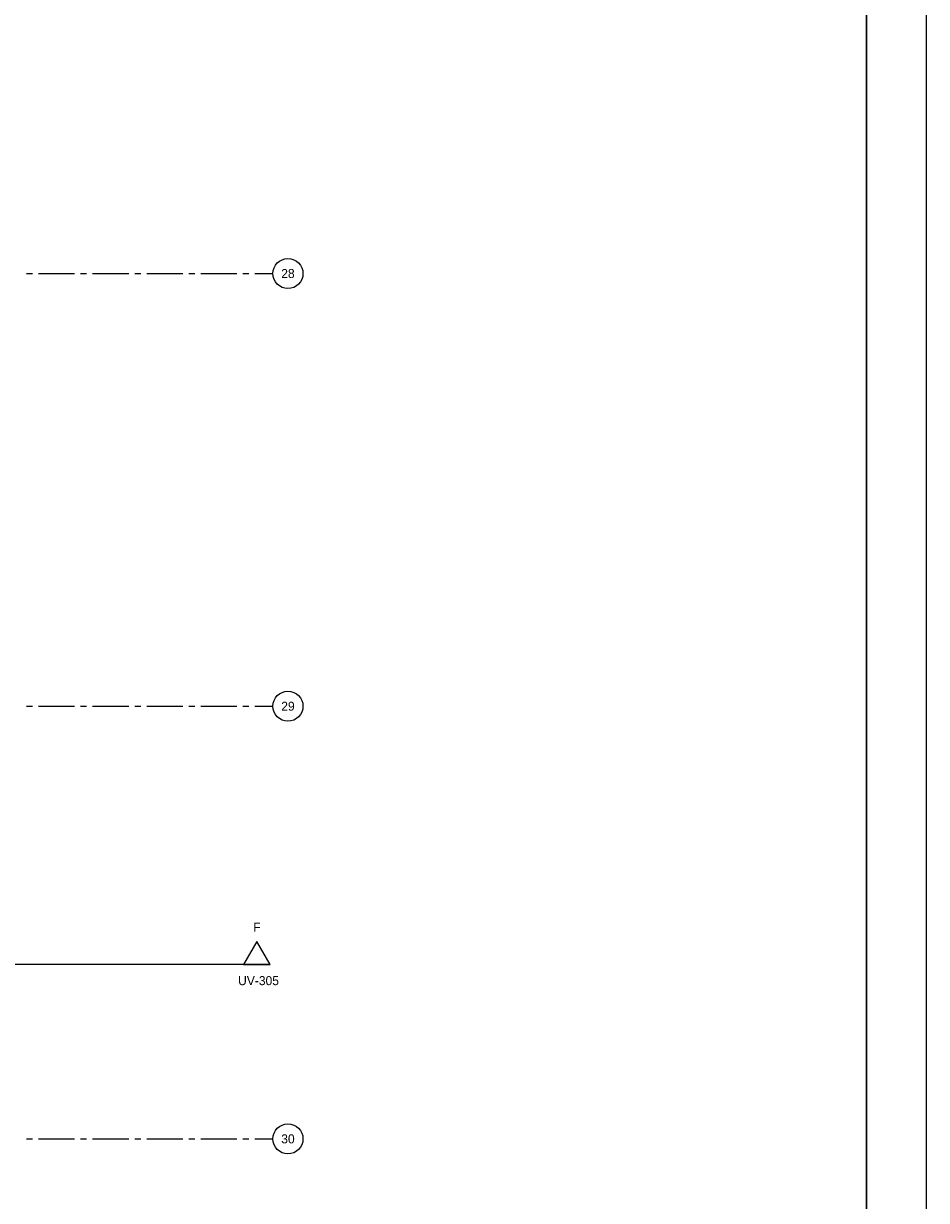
# Model space of a CAD drawing. Extents: x -66955 to 52345, y -20450 to 69550.
# Tile 80 of 94: x 37320 to 52345, y 13830 to 33415. Entities that reach past the tile are written whole.
import ezdxf
from ezdxf.enums import TextEntityAlignment as Align

# ---------------------------------------------------------------- set-up
doc = ezdxf.new("R2010")
doc.units = 0
doc.header["$MEASUREMENT"] = 0
doc.linetypes.add('DASHED', pattern=[0.75, 0.5, -0.25])
for name, color, linetype in [('-E2-', 7, 'CONTINUOUS'), ('STRAMIEN--01-', 7, 'CONTINUOUS'), ('STRAMIEN--E3-', 7, 'CONTINUOUS'), ('STRAMIEN--E7-', 7, 'CONTINUOUS')]:
    doc.layers.add(name, color=color, linetype=linetype)
doc.styles.add('txt', font='TXT', dxfattribs={"height": 0.2})

# ---------------------------------------------------------------- blocks, each defined once
blk = doc.blocks.new('*O0')
at = {"layer": '-E2-', "color": 7, "linetype": 'CONTINUOUS'}
for points in [[(42000, -89500), (42000, 0), (-76800, 0), (-76800, -89500)], [(-75800, -1000), (41000, -1000), (41000, -79500), (-75800, -79500), (-75800, -1000)], [(41000, -1000), (-75800, -1000), (-75800, -79500), (41000, -79500)]]:
    blk.add_lwpolyline(points, close=True, dxfattribs=at)
blk = doc.blocks.new('A0100S')
at = {"layer": '-E2-', "color": 7, "linetype": 'CONTINUOUS'}
blk.add_blockref('*O0', (-42000, 89500), dxfattribs=at)

msp = doc.modelspace()

# ---------------------------------------------------------------- linework, layer by layer
at = {"layer": 'STRAMIEN--E3-', "color": 251, "linetype": 'DASHED'}
msp.add_lwpolyline([(41424, 17754), (27710, 17754), (27710, 16354), (15205.48, 16354), (15205.48, 24638), (-66455, 24638)], dxfattribs=at)
at = {"layer": 'STRAMIEN--E3-', "color": 251, "linetype": 'CONTINUOUS'}
msp.add_lwpolyline([(41202.56, 18138), (40981.12, 17754), (41424, 17754)], close=True, dxfattribs=at)
at = {"layer": 'STRAMIEN--E7-', "color": 1, "linetype": 'CONTINUOUS'}
for p, q in [((37470, 29250), (37370, 29250)), ((37870, 29250), (37570, 29250)), ((38170, 29250), (37870, 29250)), ((38370, 29250), (38270, 29250)), ((38770, 29250), (38470, 29250)), ((39070, 29250), (38770, 29250)), ((39270, 29250), (39170, 29250)), ((39670, 29250), (39370, 29250)), ((39970, 29250), (39670, 29250)), ((40170, 29250), (40070, 29250)), ((40570, 29250), (40270, 29250)), ((40870, 29250), (40570, 29250)), ((41070, 29250), (40970, 29250)), ((41470, 29250), (41170, 29250)), ((37470, 22050), (37370, 22050)), ((37870, 22050), (37570, 22050)), ((38170, 22050), (37870, 22050)), ((38370, 22050), (38270, 22050)), ((38770, 22050), (38470, 22050)), ((39070, 22050), (38770, 22050)), ((39270, 22050), (39170, 22050)), ((39670, 22050), (39370, 22050)), ((39970, 22050), (39670, 22050)), ((40170, 22050), (40070, 22050)), ((40570, 22050), (40270, 22050)), ((40870, 22050), (40570, 22050)), ((41070, 22050), (40970, 22050)), ((41470, 22050), (41170, 22050)), ((37470, 14850), (37370, 14850)), ((37870, 14850), (37570, 14850)), ((38170, 14850), (37870, 14850)), ((38370, 14850), (38270, 14850)), ((38770, 14850), (38470, 14850)), ((39070, 14850), (38770, 14850)), ((39270, 14850), (39170, 14850)), ((39670, 14850), (39370, 14850)), ((39970, 14850), (39670, 14850)), ((40170, 14850), (40070, 14850)), ((40570, 14850), (40270, 14850)), ((40870, 14850), (40570, 14850)), ((41070, 14850), (40970, 14850)), ((41470, 14850), (41170, 14850))]:
    msp.add_line(p, q, dxfattribs=at)
for centre in [(41720, 29255), (41720, 22055), (41720, 14855)]:
    msp.add_circle(centre, 250.05, dxfattribs=at)

# ---------------------------------------------------------------- block references
at = {"layer": '-E2-', "color": 7, "linetype": 'CONTINUOUS'}
msp.add_blockref('A0100S', (52345, -20450), dxfattribs=at)

# ---------------------------------------------------------------- texts
at = {"layer": 'STRAMIEN--01-', "color": 7, "linetype": 'CONTINUOUS', "style": 'txt'}
for s, p in [('28', (41720, 29255)), ('29', (41720, 22055)), ('30', (41720, 14855))]:
    msp.add_text(s, height=150, dxfattribs=at).set_placement(p, align=Align.MIDDLE)
at = {"layer": 'STRAMIEN--E3-', "color": 7, "linetype": 'DASHED', "style": 'txt'}
for s, p in [('F', (41202.56, 18378)), (' UV-305', (41202.56, 17488))]:
    msp.add_text(s, height=150, dxfattribs=at).set_placement(p, align=Align.MIDDLE)

doc.saveas('drawing.dxf')
